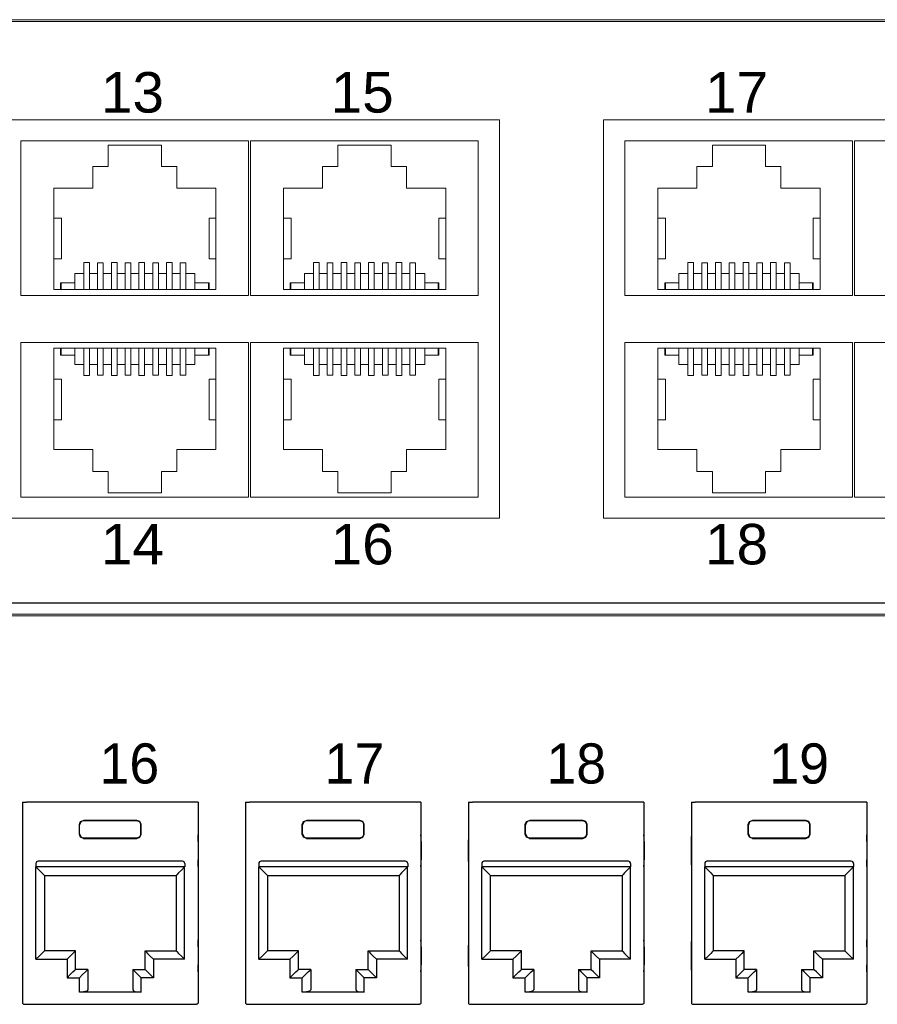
# Model space of a CAD drawing. Header units: millimetres. Extents: x 83969 to 163860, y -22594 to 4849.
# Tile 61 of 115: x 163453.09 to 163457.12, y -21365.36 to -21360.73. Entities that reach past the tile are written whole.
import ezdxf

# ---------------------------------------------------------------- set-up
doc = ezdxf.new("R2010")
doc.units = ezdxf.units.MM
doc.layers.get('0').update_dxf_attribs({"color": 251, "lineweight": 0})
doc.layers.add('! PT Opisy Legenda 2', color=7, linetype='Continuous')
doc.styles.add('_LANSTER_01', font='romans.shx')
doc.styles.add('Arial10', font='arial.ttf', dxfattribs={"height": 10})

# ---------------------------------------------------------------- blocks, each defined once
blk = doc.blocks.new('Switch 24xGE')
at = {"color": 144}
for points in [[(-306.45, 0), (0, 0), (0, 27.955), (-306.45, 27.955)], [(-135.1, 23.252), (-90, 23.252), (-90, 4.506), (-135.1, 4.506)], [(-85.1, 23.252), (-40, 23.252), (-40, 4.506), (-85.1, 4.506)]]:
    blk.add_lwpolyline(points, close=True, dxfattribs=at)
blk.add_lwpolyline([(-272.449, 27.876), (-34, 27.876), (-34, -0.079), (-272.449, -0.079)], close=True)
for points in [[(-101.8, 22.252), (-101.8, 14.981), (-112.5, 14.981), (-112.5, 22.252), (-101.8, 22.252)], [(-91, 22.252), (-91, 14.981), (-101.7, 14.981), (-101.7, 22.252), (-91, 22.252)], [(-73.4, 22.252), (-73.4, 14.981), (-84.1, 14.981), (-84.1, 22.252), (-73.4, 22.252)], [(-62.6, 22.252), (-62.6, 14.981), (-73.3, 14.981), (-73.3, 22.252), (-62.6, 22.252)], [(-110.946, 15.259), (-110.946, 20.026), (-109.11, 20.026), (-109.11, 21.054), (-108.386, 21.054), (-108.386, 22.053), (-105.884, 22.053), (-105.884, 21.054), (-105.16, 21.054), (-105.16, 20.026), (-103.323, 20.026), (-103.323, 15.259), (-110.946, 15.259), (-110.627, 15.259), (-110.627, 15.576), (-110.596, 15.576), (-110.596, 15.259), (-110.596, 15.576), (-109.961, 15.576), (-109.961, 15.259), (-109.961, 16.021), (-109.535, 16.021), (-109.535, 15.259), (-109.535, 16.54), (-109.268, 16.54), (-109.268, 15.259), (-109.268, 16.021), (-108.887, 16.021), (-108.887, 15.259), (-108.887, 16.52), (-108.621, 16.52), (-108.621, 15.259), (-108.621, 16.021), (-108.24, 16.021), (-108.24, 15.259), (-108.24, 16.54), (-107.973, 16.54), (-107.973, 15.259), (-107.973, 16.021), (-107.592, 16.021), (-107.592, 15.259), (-107.592, 16.52), (-107.325, 16.52), (-107.325, 15.259), (-107.325, 16.021), (-106.944, 16.021), (-106.944, 15.259), (-106.944, 16.54), (-106.678, 16.54), (-106.678, 15.259), (-106.678, 16.021), (-106.297, 16.021), (-106.297, 15.259), (-106.297, 16.52), (-106.03, 16.52), (-106.03, 15.259), (-106.03, 16.021), (-105.649, 16.021), (-105.649, 15.259), (-105.649, 16.54), (-105.382, 16.54), (-105.382, 15.259), (-105.382, 16.021), (-105.001, 16.021), (-105.001, 15.259), (-105.001, 16.52), (-104.735, 16.52), (-104.735, 15.259), (-104.735, 16.021), (-104.309, 16.021), (-104.309, 15.259), (-104.309, 15.576), (-103.674, 15.576), (-103.674, 15.259), (-103.674, 15.576), (-103.642, 15.576), (-103.642, 15.259)], [(-100.146, 15.259), (-100.146, 20.026), (-98.31, 20.026), (-98.31, 21.054), (-97.586, 21.054), (-97.586, 22.053), (-95.084, 22.053), (-95.084, 21.054), (-94.36, 21.054), (-94.36, 20.026), (-92.523, 20.026), (-92.523, 15.259), (-100.146, 15.259), (-99.827, 15.259), (-99.827, 15.576), (-99.796, 15.576), (-99.796, 15.259), (-99.796, 15.576), (-99.161, 15.576), (-99.161, 15.259), (-99.161, 16.021), (-98.735, 16.021), (-98.735, 15.259), (-98.735, 16.54), (-98.468, 16.54), (-98.468, 15.259), (-98.468, 16.021), (-98.087, 16.021), (-98.087, 15.259), (-98.087, 16.52), (-97.821, 16.52), (-97.821, 15.259), (-97.821, 16.021), (-97.44, 16.021), (-97.44, 15.259), (-97.44, 16.54), (-97.173, 16.54), (-97.173, 15.259), (-97.173, 16.021), (-96.792, 16.021), (-96.792, 15.259), (-96.792, 16.52), (-96.525, 16.52), (-96.525, 15.259), (-96.525, 16.021), (-96.144, 16.021), (-96.144, 15.259), (-96.144, 16.54), (-95.878, 16.54), (-95.878, 15.259), (-95.878, 16.021), (-95.497, 16.021), (-95.497, 15.259), (-95.497, 16.52), (-95.23, 16.52), (-95.23, 15.259), (-95.23, 16.021), (-94.849, 16.021), (-94.849, 15.259), (-94.849, 16.54), (-94.582, 16.54), (-94.582, 15.259), (-94.582, 16.021), (-94.201, 16.021), (-94.201, 15.259), (-94.201, 16.52), (-93.935, 16.52), (-93.935, 15.259), (-93.935, 16.021), (-93.509, 16.021), (-93.509, 15.259), (-93.509, 15.576), (-92.874, 15.576), (-92.874, 15.259), (-92.874, 15.576), (-92.842, 15.576), (-92.842, 15.259)], [(-82.546, 15.259), (-82.546, 20.026), (-80.71, 20.026), (-80.71, 21.054), (-79.986, 21.054), (-79.986, 22.053), (-77.484, 22.053), (-77.484, 21.054), (-76.76, 21.054), (-76.76, 20.026), (-74.923, 20.026), (-74.923, 15.259), (-82.546, 15.259), (-82.227, 15.259), (-82.227, 15.576), (-82.196, 15.576), (-82.196, 15.259), (-82.196, 15.576), (-81.561, 15.576), (-81.561, 15.259), (-81.561, 16.021), (-81.135, 16.021), (-81.135, 15.259), (-81.135, 16.54), (-80.868, 16.54), (-80.868, 15.259), (-80.868, 16.021), (-80.487, 16.021), (-80.487, 15.259), (-80.487, 16.52), (-80.221, 16.52), (-80.221, 15.259), (-80.221, 16.021), (-79.84, 16.021), (-79.84, 15.259), (-79.84, 16.54), (-79.573, 16.54), (-79.573, 15.259), (-79.573, 16.021), (-79.192, 16.021), (-79.192, 15.259), (-79.192, 16.52), (-78.925, 16.52), (-78.925, 15.259), (-78.925, 16.021), (-78.544, 16.021), (-78.544, 15.259), (-78.544, 16.54), (-78.278, 16.54), (-78.278, 15.259), (-78.278, 16.021), (-77.897, 16.021), (-77.897, 15.259), (-77.897, 16.52), (-77.63, 16.52), (-77.63, 15.259), (-77.63, 16.021), (-77.249, 16.021), (-77.249, 15.259), (-77.249, 16.54), (-76.982, 16.54), (-76.982, 15.259), (-76.982, 16.021), (-76.601, 16.021), (-76.601, 15.259), (-76.601, 16.52), (-76.335, 16.52), (-76.335, 15.259), (-76.335, 16.021), (-75.909, 16.021), (-75.909, 15.259), (-75.909, 15.576), (-75.274, 15.576), (-75.274, 15.259), (-75.274, 15.576), (-75.242, 15.576), (-75.242, 15.259)], [(-110.946, 18.616), (-110.591, 18.616), (-110.591, 16.713), (-110.946, 16.713)], [(-103.323, 18.616), (-103.647, 18.616), (-103.647, 16.713), (-103.323, 16.713)], [(-100.146, 18.616), (-99.791, 18.616), (-99.791, 16.713), (-100.146, 16.713)], [(-92.523, 18.616), (-92.847, 18.616), (-92.847, 16.713), (-92.523, 16.713)], [(-82.546, 18.616), (-82.191, 18.616), (-82.191, 16.713), (-82.546, 16.713)], [(-74.923, 18.616), (-75.247, 18.616), (-75.247, 16.713), (-74.923, 16.713)], [(-101.8, 5.506), (-101.8, 12.777), (-112.5, 12.777), (-112.5, 5.506), (-101.8, 5.506)], [(-91, 5.506), (-91, 12.777), (-101.7, 12.777), (-101.7, 5.506), (-91, 5.506)], [(-73.4, 5.506), (-73.4, 12.777), (-84.1, 12.777), (-84.1, 5.506), (-73.4, 5.506)], [(-62.6, 5.506), (-62.6, 12.777), (-73.3, 12.777), (-73.3, 5.506), (-62.6, 5.506)], [(-110.946, 12.5), (-110.946, 7.733), (-109.11, 7.733), (-109.11, 6.704), (-108.386, 6.704), (-108.386, 5.705), (-105.884, 5.705), (-105.884, 6.704), (-105.16, 6.704), (-105.16, 7.733), (-103.323, 7.733), (-103.323, 12.5), (-110.946, 12.5), (-110.627, 12.5), (-110.627, 12.182), (-110.596, 12.182), (-110.596, 12.5), (-110.596, 12.182), (-109.961, 12.182), (-109.961, 12.5), (-109.961, 11.738), (-109.535, 11.738), (-109.535, 12.5), (-109.535, 11.219), (-109.268, 11.219), (-109.268, 12.5), (-109.268, 11.738), (-108.887, 11.738), (-108.887, 12.5), (-108.887, 11.239), (-108.621, 11.239), (-108.621, 12.5), (-108.621, 11.738), (-108.24, 11.738), (-108.24, 12.5), (-108.24, 11.218), (-107.973, 11.218), (-107.973, 12.5), (-107.973, 11.738), (-107.592, 11.738), (-107.592, 12.5), (-107.592, 11.239), (-107.325, 11.239), (-107.325, 12.5), (-107.325, 11.738), (-106.944, 11.738), (-106.944, 12.5), (-106.944, 11.218), (-106.678, 11.218), (-106.678, 12.5), (-106.678, 11.738), (-106.297, 11.738), (-106.297, 12.5), (-106.297, 11.239), (-106.03, 11.239), (-106.03, 12.5), (-106.03, 11.738), (-105.649, 11.738), (-105.649, 12.5), (-105.649, 11.218), (-105.382, 11.218), (-105.382, 12.5), (-105.382, 11.738), (-105.001, 11.738), (-105.001, 12.5), (-105.001, 11.239), (-104.735, 11.239), (-104.735, 12.5), (-104.735, 11.738), (-104.309, 11.738), (-104.309, 12.5), (-104.309, 12.182), (-103.674, 12.182), (-103.674, 12.5), (-103.674, 12.182), (-103.642, 12.182), (-103.642, 12.5)], [(-100.146, 12.5), (-100.146, 7.733), (-98.31, 7.733), (-98.31, 6.704), (-97.586, 6.704), (-97.586, 5.705), (-95.084, 5.705), (-95.084, 6.704), (-94.36, 6.704), (-94.36, 7.733), (-92.523, 7.733), (-92.523, 12.5), (-100.146, 12.5), (-99.827, 12.5), (-99.827, 12.182), (-99.796, 12.182), (-99.796, 12.5), (-99.796, 12.182), (-99.161, 12.182), (-99.161, 12.5), (-99.161, 11.738), (-98.735, 11.738), (-98.735, 12.5), (-98.735, 11.219), (-98.468, 11.219), (-98.468, 12.5), (-98.468, 11.738), (-98.087, 11.738), (-98.087, 12.5), (-98.087, 11.239), (-97.821, 11.239), (-97.821, 12.5), (-97.821, 11.738), (-97.44, 11.738), (-97.44, 12.5), (-97.44, 11.218), (-97.173, 11.218), (-97.173, 12.5), (-97.173, 11.738), (-96.792, 11.738), (-96.792, 12.5), (-96.792, 11.239), (-96.525, 11.239), (-96.525, 12.5), (-96.525, 11.738), (-96.144, 11.738), (-96.144, 12.5), (-96.144, 11.218), (-95.878, 11.218), (-95.878, 12.5), (-95.878, 11.738), (-95.497, 11.738), (-95.497, 12.5), (-95.497, 11.239), (-95.23, 11.239), (-95.23, 12.5), (-95.23, 11.738), (-94.849, 11.738), (-94.849, 12.5), (-94.849, 11.218), (-94.582, 11.218), (-94.582, 12.5), (-94.582, 11.738), (-94.201, 11.738), (-94.201, 12.5), (-94.201, 11.239), (-93.935, 11.239), (-93.935, 12.5), (-93.935, 11.738), (-93.509, 11.738), (-93.509, 12.5), (-93.509, 12.182), (-92.874, 12.182), (-92.874, 12.5), (-92.874, 12.182), (-92.842, 12.182), (-92.842, 12.5)], [(-82.546, 12.5), (-82.546, 7.733), (-80.71, 7.733), (-80.71, 6.704), (-79.986, 6.704), (-79.986, 5.705), (-77.484, 5.705), (-77.484, 6.704), (-76.76, 6.704), (-76.76, 7.733), (-74.923, 7.733), (-74.923, 12.5), (-82.546, 12.5), (-82.227, 12.5), (-82.227, 12.182), (-82.196, 12.182), (-82.196, 12.5), (-82.196, 12.182), (-81.561, 12.182), (-81.561, 12.5), (-81.561, 11.738), (-81.135, 11.738), (-81.135, 12.5), (-81.135, 11.219), (-80.868, 11.219), (-80.868, 12.5), (-80.868, 11.738), (-80.487, 11.738), (-80.487, 12.5), (-80.487, 11.239), (-80.221, 11.239), (-80.221, 12.5), (-80.221, 11.738), (-79.84, 11.738), (-79.84, 12.5), (-79.84, 11.218), (-79.573, 11.218), (-79.573, 12.5), (-79.573, 11.738), (-79.192, 11.738), (-79.192, 12.5), (-79.192, 11.239), (-78.925, 11.239), (-78.925, 12.5), (-78.925, 11.738), (-78.544, 11.738), (-78.544, 12.5), (-78.544, 11.218), (-78.278, 11.218), (-78.278, 12.5), (-78.278, 11.738), (-77.897, 11.738), (-77.897, 12.5), (-77.897, 11.239), (-77.63, 11.239), (-77.63, 12.5), (-77.63, 11.738), (-77.249, 11.738), (-77.249, 12.5), (-77.249, 11.218), (-76.982, 11.218), (-76.982, 12.5), (-76.982, 11.738), (-76.601, 11.738), (-76.601, 12.5), (-76.601, 11.239), (-76.335, 11.239), (-76.335, 12.5), (-76.335, 11.738), (-75.909, 11.738), (-75.909, 12.5), (-75.909, 12.182), (-75.274, 12.182), (-75.274, 12.5), (-75.274, 12.182), (-75.242, 12.182), (-75.242, 12.5)], [(-110.946, 9.143), (-110.591, 9.143), (-110.591, 11.045), (-110.946, 11.045)], [(-103.323, 9.143), (-103.647, 9.143), (-103.647, 11.045), (-103.323, 11.045)], [(-100.146, 9.143), (-99.791, 9.143), (-99.791, 11.045), (-100.146, 11.045)], [(-92.523, 9.143), (-92.847, 9.143), (-92.847, 11.045), (-92.523, 11.045)], [(-82.546, 9.143), (-82.191, 9.143), (-82.191, 11.045), (-82.546, 11.045)], [(-74.923, 9.143), (-75.247, 9.143), (-75.247, 11.045), (-74.923, 11.045)]]:
    blk.add_lwpolyline(points, dxfattribs=at)
at = {"color": 144, "style": 'Arial10'}
for s, p in [('13', (-108.726, 23.585)), ('15', (-97.926, 23.585)), ('17', (-80.326, 23.585)), ('14', (-108.726, 2.337)), ('16', (-97.926, 2.337)), ('18', (-80.326, 2.337))]:
    blk.add_text(s, height=1.905, dxfattribs=at).set_placement(p)
blk = doc.blocks.new('Panel modularny_24_port_1U')
at = {"color": 0}
blk.add_line((48.895, 4.445), (0, 4.445), dxfattribs=at)
at = {"color": 0, "linetype": 'Continuous'}
for p, q in [((31.1159, 2.9564), (31.1348, 2.9564)), ((31.1159, 2.9564), (31.1159, 1.4553)), ((31.1348, 2.9564), (31.1379, 2.9564)), ((31.1379, 2.9564), (31.1453, 2.9564)), ((32.3985, 2.9564), (31.1453, 2.9564)), ((32.4058, 2.9564), (32.3985, 2.9564)), ((32.409, 2.9564), (32.4058, 2.9564)), ((32.4279, 2.9564), (32.409, 2.9564)), ((32.4279, 2.9564), (32.4279, 1.4553)), ((32.7828, 2.9564), (32.8017, 2.9564)), ((32.7828, 2.9564), (32.7828, 1.4553)), ((32.8017, 2.9564), (32.8048, 2.9564)), ((32.8048, 2.9564), (32.8122, 2.9564)), ((34.0653, 2.9564), (32.8122, 2.9564)), ((34.0727, 2.9564), (34.0653, 2.9564)), ((34.0758, 2.9564), (34.0727, 2.9564)), ((34.0947, 2.9564), (34.0758, 2.9564)), ((34.0947, 2.9564), (34.0947, 1.4553)), ((34.4497, 2.9564), (34.4686, 2.9564)), ((34.4497, 2.9564), (34.4497, 1.4553)), ((34.4686, 2.9564), (34.4717, 2.9564)), ((34.4717, 2.9564), (34.4791, 2.9564)), ((35.7322, 2.9564), (34.4791, 2.9564)), ((35.7396, 2.9564), (35.7322, 2.9564)), ((35.7427, 2.9564), (35.7396, 2.9564)), ((35.7616, 2.9564), (35.7427, 2.9564)), ((35.7616, 2.9564), (35.7616, 1.4553)), ((36.1165, 2.9564), (36.1354, 2.9564)), ((36.1165, 2.9564), (36.1165, 1.4553)), ((36.1354, 2.9564), (36.1386, 2.9564)), ((36.1386, 2.9564), (36.1459, 2.9564)), ((37.3991, 2.9564), (36.1459, 2.9564)), ((37.4064, 2.9564), (37.3991, 2.9564)), ((37.4096, 2.9564), (37.4064, 2.9564)), ((37.4285, 2.9564), (37.4096, 2.9564)), ((37.4285, 2.9564), (37.4285, 1.4553)), ((31.5409, 2.7884), (31.5501, 2.8107)), ((31.5516, 2.8092), (31.5423, 2.7869)), ((31.5501, 2.8107), (31.5724, 2.8199)), ((31.5738, 2.8184), (31.5516, 2.8092)), ((31.5724, 2.8199), (31.9714, 2.8199)), ((31.5724, 2.8199), (31.5738, 2.8184)), ((31.9699, 2.8184), (31.5738, 2.8184)), ((31.9714, 2.8199), (31.9699, 2.8184)), ((31.9699, 2.8184), (31.9922, 2.8092)), ((31.9937, 2.8107), (31.9714, 2.8199)), ((31.9922, 2.8092), (32.0014, 2.7869)), ((32.0029, 2.7884), (31.9937, 2.8107)), ((33.2077, 2.7884), (33.217, 2.8107)), ((33.2184, 2.8092), (33.2092, 2.7869)), ((33.217, 2.8107), (33.2392, 2.8199)), ((33.2407, 2.8184), (33.2184, 2.8092)), ((33.2392, 2.8199), (33.6383, 2.8199)), ((33.2392, 2.8199), (33.2407, 2.8184)), ((33.6368, 2.8184), (33.2407, 2.8184)), ((33.6383, 2.8199), (33.6368, 2.8184)), ((33.6368, 2.8184), (33.6591, 2.8092)), ((33.6605, 2.8107), (33.6383, 2.8199)), ((33.6591, 2.8092), (33.6683, 2.7869)), ((33.6698, 2.7884), (33.6605, 2.8107)), ((34.8746, 2.7884), (34.8838, 2.8107)), ((34.8853, 2.8092), (34.8761, 2.7869)), ((34.8838, 2.8107), (34.9061, 2.8199)), ((34.9076, 2.8184), (34.8853, 2.8092)), ((34.9061, 2.8199), (35.3051, 2.8199)), ((34.9061, 2.8199), (34.9076, 2.8184)), ((35.3037, 2.8184), (34.9076, 2.8184)), ((35.3051, 2.8199), (35.3037, 2.8184)), ((35.3037, 2.8184), (35.326, 2.8092)), ((35.3274, 2.8107), (35.3051, 2.8199)), ((35.326, 2.8092), (35.3352, 2.7869)), ((35.3366, 2.7884), (35.3274, 2.8107)), ((36.5415, 2.7884), (36.5507, 2.8107)), ((36.5522, 2.8092), (36.543, 2.7869)), ((36.5507, 2.8107), (36.573, 2.8199)), ((36.5745, 2.8184), (36.5522, 2.8092)), ((36.573, 2.8199), (36.972, 2.8199)), ((36.573, 2.8199), (36.5745, 2.8184)), ((36.9706, 2.8184), (36.5745, 2.8184)), ((36.972, 2.8199), (36.9706, 2.8184)), ((36.9706, 2.8184), (36.9928, 2.8092)), ((36.9943, 2.8107), (36.972, 2.8199)), ((36.9928, 2.8092), (37.0021, 2.7869)), ((37.0035, 2.7884), (36.9943, 2.8107)), ((31.5409, 2.717), (31.5409, 2.7884)), ((31.5423, 2.7869), (31.5409, 2.7884)), ((31.5423, 2.7184), (31.5423, 2.7869)), ((32.0014, 2.7869), (32.0029, 2.7884)), ((32.0014, 2.7184), (32.0014, 2.7869)), ((32.0029, 2.717), (32.0029, 2.7884)), ((33.2077, 2.717), (33.2077, 2.7884)), ((33.2092, 2.7869), (33.2077, 2.7884)), ((33.2092, 2.7184), (33.2092, 2.7869)), ((33.6683, 2.7869), (33.6698, 2.7884)), ((33.6683, 2.7184), (33.6683, 2.7869)), ((33.6698, 2.717), (33.6698, 2.7884)), ((34.8746, 2.717), (34.8746, 2.7884)), ((34.8761, 2.7869), (34.8746, 2.7884)), ((34.8761, 2.7184), (34.8761, 2.7869)), ((35.3352, 2.7869), (35.3366, 2.7884)), ((35.3352, 2.7184), (35.3352, 2.7869)), ((35.3366, 2.717), (35.3366, 2.7884)), ((36.5415, 2.717), (36.5415, 2.7884)), ((36.543, 2.7869), (36.5415, 2.7884)), ((36.543, 2.7184), (36.543, 2.7869)), ((37.0021, 2.7869), (37.0035, 2.7884)), ((37.0021, 2.7184), (37.0021, 2.7869)), ((37.0035, 2.717), (37.0035, 2.7884)), ((31.1152, 2.6904), (31.115, 2.662)), ((31.115, 2.662), (31.115, 2.5255)), ((31.1159, 2.7126), (31.1152, 2.6904)), ((31.5423, 2.7184), (31.5409, 2.717)), ((31.5501, 2.6947), (31.5409, 2.717)), ((31.5423, 2.7184), (31.5516, 2.6962)), ((31.5724, 2.6855), (31.5501, 2.6947)), ((31.5516, 2.6962), (31.5738, 2.687)), ((31.5738, 2.687), (31.5724, 2.6855)), ((31.5724, 2.6855), (31.9714, 2.6855)), ((31.9699, 2.687), (31.5738, 2.687)), ((31.9922, 2.6962), (31.9699, 2.687)), ((31.9699, 2.687), (31.9714, 2.6855)), ((31.9714, 2.6855), (31.9937, 2.6947)), ((32.0014, 2.7184), (31.9922, 2.6962)), ((31.9937, 2.6947), (32.0029, 2.717)), ((32.0014, 2.7184), (32.0029, 2.717)), ((32.4285, 2.6904), (32.4279, 2.7126)), ((32.4288, 2.662), (32.4285, 2.6904)), ((32.4288, 2.662), (32.4288, 2.5255)), ((32.7821, 2.6904), (32.7819, 2.662)), ((32.7819, 2.662), (32.7819, 2.5255)), ((32.7828, 2.7126), (32.7821, 2.6904)), ((33.2092, 2.7184), (33.2077, 2.717)), ((33.217, 2.6947), (33.2077, 2.717)), ((33.2092, 2.7184), (33.2184, 2.6962)), ((33.2392, 2.6855), (33.217, 2.6947)), ((33.2184, 2.6962), (33.2407, 2.687)), ((33.2407, 2.687), (33.2392, 2.6855)), ((33.2392, 2.6855), (33.6383, 2.6855)), ((33.6368, 2.687), (33.2407, 2.687)), ((33.6591, 2.6962), (33.6368, 2.687)), ((33.6368, 2.687), (33.6383, 2.6855)), ((33.6383, 2.6855), (33.6605, 2.6947)), ((33.6683, 2.7184), (33.6591, 2.6962)), ((33.6605, 2.6947), (33.6698, 2.717)), ((33.6683, 2.7184), (33.6698, 2.717)), ((34.0954, 2.6904), (34.0947, 2.7126)), ((34.0956, 2.662), (34.0954, 2.6904)), ((34.0956, 2.662), (34.0956, 2.5255)), ((34.449, 2.6904), (34.4487, 2.662)), ((34.4487, 2.662), (34.4487, 2.5255)), ((34.4497, 2.7126), (34.449, 2.6904)), ((34.8761, 2.7184), (34.8746, 2.717)), ((34.8838, 2.6947), (34.8746, 2.717)), ((34.8761, 2.7184), (34.8853, 2.6962)), ((34.9061, 2.6855), (34.8838, 2.6947)), ((34.8853, 2.6962), (34.9076, 2.687)), ((34.9076, 2.687), (34.9061, 2.6855)), ((34.9061, 2.6855), (35.3051, 2.6855)), ((35.3037, 2.687), (34.9076, 2.687)), ((35.326, 2.6962), (35.3037, 2.687)), ((35.3037, 2.687), (35.3051, 2.6855)), ((35.3051, 2.6855), (35.3274, 2.6947)), ((35.3352, 2.7184), (35.326, 2.6962)), ((35.3274, 2.6947), (35.3366, 2.717)), ((35.3352, 2.7184), (35.3366, 2.717)), ((35.7623, 2.6904), (35.7616, 2.7126)), ((35.7625, 2.662), (35.7623, 2.6904)), ((35.7625, 2.662), (35.7625, 2.5255)), ((36.1159, 2.6904), (36.1156, 2.662)), ((36.1156, 2.662), (36.1156, 2.5255)), ((36.1165, 2.7126), (36.1159, 2.6904)), ((36.543, 2.7184), (36.5415, 2.717)), ((36.5507, 2.6947), (36.5415, 2.717)), ((36.543, 2.7184), (36.5522, 2.6962)), ((36.573, 2.6855), (36.5507, 2.6947)), ((36.5522, 2.6962), (36.5745, 2.687)), ((36.5745, 2.687), (36.573, 2.6855)), ((36.573, 2.6855), (36.972, 2.6855)), ((36.9706, 2.687), (36.5745, 2.687)), ((36.9928, 2.6962), (36.9706, 2.687)), ((36.9706, 2.687), (36.972, 2.6855)), ((36.972, 2.6855), (36.9943, 2.6947)), ((37.0021, 2.7184), (36.9928, 2.6962)), ((36.9943, 2.6947), (37.0035, 2.717)), ((37.0021, 2.7184), (37.0035, 2.717)), ((37.4291, 2.6904), (37.4285, 2.7126)), ((37.4294, 2.662), (37.4291, 2.6904)), ((37.4294, 2.662), (37.4294, 2.5255)), ((31.115, 2.5255), (31.1152, 2.4971)), ((32.3116, 2.5141), (31.2322, 2.5141)), ((32.4285, 2.4971), (32.4288, 2.5255)), ((32.7819, 2.5255), (32.7821, 2.4971)), ((33.9785, 2.5141), (32.899, 2.5141)), ((34.0954, 2.4971), (34.0956, 2.5255)), ((34.4487, 2.5255), (34.449, 2.4971)), ((35.6454, 2.5141), (34.5659, 2.5141)), ((35.7623, 2.4971), (35.7625, 2.5255)), ((36.1156, 2.5255), (36.1159, 2.4971)), ((37.3122, 2.5141), (36.2328, 2.5141)), ((37.4291, 2.4971), (37.4294, 2.5255)), ((31.1152, 2.4971), (31.1159, 2.4749)), ((31.2154, 2.4973), (31.2154, 2.4721)), ((32.3284, 2.4721), (31.2154, 2.4721)), ((31.2164, 2.4721), (31.2405, 2.4479)), ((31.2164, 1.7811), (31.2164, 2.4721)), ((31.2405, 2.4479), (31.261, 2.4275)), ((32.3032, 2.4479), (32.2828, 2.4275)), ((32.3274, 2.4721), (32.3032, 2.4479)), ((32.3274, 1.7811), (32.3274, 2.4721)), ((32.3284, 2.4973), (32.3284, 2.4721)), ((32.4279, 2.4749), (32.4285, 2.4971)), ((32.7821, 2.4971), (32.7828, 2.4749)), ((32.8822, 2.4973), (32.8822, 2.4721)), ((33.9953, 2.4721), (32.8822, 2.4721)), ((32.8833, 2.4721), (32.9074, 2.4479)), ((32.8833, 1.7811), (32.8833, 2.4721)), ((32.9074, 2.4479), (32.9278, 2.4275)), ((33.9701, 2.4479), (33.9497, 2.4275)), ((33.9942, 2.4721), (33.9701, 2.4479)), ((33.9942, 1.7811), (33.9942, 2.4721)), ((33.9953, 2.4973), (33.9953, 2.4721)), ((34.0947, 2.4749), (34.0954, 2.4971)), ((34.449, 2.4971), (34.4497, 2.4749)), ((34.5491, 2.4973), (34.5491, 2.4721)), ((35.6622, 2.4721), (34.5491, 2.4721)), ((34.5502, 2.4721), (34.5743, 2.4479)), ((34.5502, 1.7811), (34.5502, 2.4721)), ((34.5743, 2.4479), (34.5947, 2.4275)), ((35.637, 2.4479), (35.6166, 2.4275)), ((35.6611, 2.4721), (35.637, 2.4479)), ((35.6611, 1.7811), (35.6611, 2.4721)), ((35.6622, 2.4973), (35.6622, 2.4721)), ((35.7616, 2.4749), (35.7623, 2.4971)), ((36.1159, 2.4971), (36.1165, 2.4749)), ((36.216, 2.4973), (36.216, 2.4721)), ((37.329, 2.4721), (36.216, 2.4721)), ((36.217, 2.4721), (36.2411, 2.4479)), ((36.217, 1.7811), (36.217, 2.4721)), ((36.2411, 2.4479), (36.2616, 2.4275)), ((37.3039, 2.4479), (37.2834, 2.4275)), ((37.328, 2.4721), (37.3039, 2.4479)), ((37.328, 1.7811), (37.328, 2.4721)), ((37.329, 2.4973), (37.329, 2.4721)), ((37.4285, 2.4749), (37.4291, 2.4971)), ((31.261, 2.4275), (31.2746, 2.4138)), ((31.2746, 2.4138), (31.2794, 2.4091)), ((31.2794, 2.4091), (31.2794, 1.8441)), ((31.2794, 2.4091), (32.2644, 2.4091)), ((32.2692, 2.4138), (32.2644, 2.4091)), ((32.2644, 2.4091), (32.2644, 1.8441)), ((32.2828, 2.4275), (32.2692, 2.4138)), ((32.9278, 2.4275), (32.9415, 2.4138)), ((32.9415, 2.4138), (32.9463, 2.4091)), ((32.9463, 2.4091), (32.9463, 1.8441)), ((32.9463, 2.4091), (33.9312, 2.4091)), ((33.936, 2.4138), (33.9312, 2.4091)), ((33.9312, 2.4091), (33.9312, 1.8441)), ((33.9497, 2.4275), (33.936, 2.4138)), ((34.5947, 2.4275), (34.6084, 2.4138)), ((34.6084, 2.4138), (34.6132, 2.4091)), ((34.6132, 2.4091), (34.6132, 1.8441)), ((34.6132, 2.4091), (35.5981, 2.4091)), ((35.6029, 2.4138), (35.5981, 2.4091)), ((35.5981, 2.4091), (35.5981, 1.8441)), ((35.6166, 2.4275), (35.6029, 2.4138)), ((36.2616, 2.4275), (36.2752, 2.4138)), ((36.2752, 2.4138), (36.28, 2.4091)), ((36.28, 2.4091), (36.28, 1.8441)), ((36.28, 2.4091), (37.265, 2.4091)), ((37.2698, 2.4138), (37.265, 2.4091)), ((37.265, 2.4091), (37.265, 1.8441)), ((37.2834, 2.4275), (37.2698, 2.4138)), ((31.1159, 1.9259), (31.1152, 1.9036)), ((32.4285, 1.9036), (32.4279, 1.9259)), ((32.7828, 1.9259), (32.7821, 1.9036)), ((34.0954, 1.9036), (34.0947, 1.9259)), ((34.4497, 1.9259), (34.449, 1.9036)), ((35.7623, 1.9036), (35.7616, 1.9259)), ((36.1165, 1.9259), (36.1159, 1.9036)), ((37.4291, 1.9036), (37.4285, 1.9259)), ((31.1152, 1.9036), (31.115, 1.8752)), ((31.115, 1.8752), (31.115, 1.7387)), ((31.2794, 1.8441), (31.2746, 1.8393)), ((31.5115, 1.8441), (31.2794, 1.8441)), ((31.5115, 1.8441), (31.5067, 1.8393)), ((31.5115, 1.7055), (31.5115, 1.8441)), ((32.0323, 1.7055), (32.0323, 1.8441)), ((32.0323, 1.8441), (32.2644, 1.8441)), ((32.0323, 1.8441), (32.0371, 1.8393)), ((32.2644, 1.8441), (32.2692, 1.8393)), ((32.4288, 1.8752), (32.4285, 1.9036)), ((32.4288, 1.8752), (32.4288, 1.7387)), ((32.7821, 1.9036), (32.7819, 1.8752)), ((32.7819, 1.8752), (32.7819, 1.7387)), ((32.9463, 1.8441), (32.9415, 1.8393)), ((33.1783, 1.8441), (32.9463, 1.8441)), ((33.1783, 1.8441), (33.1735, 1.8393)), ((33.1783, 1.7055), (33.1783, 1.8441)), ((33.6992, 1.7055), (33.6992, 1.8441)), ((33.6992, 1.8441), (33.9312, 1.8441)), ((33.6992, 1.8441), (33.704, 1.8393)), ((33.9312, 1.8441), (33.936, 1.8393)), ((34.0956, 1.8752), (34.0954, 1.9036)), ((34.0956, 1.8752), (34.0956, 1.7387)), ((34.449, 1.9036), (34.4487, 1.8752)), ((34.4487, 1.8752), (34.4487, 1.7387)), ((34.6132, 1.8441), (34.6084, 1.8393)), ((34.8452, 1.8441), (34.6132, 1.8441)), ((34.8452, 1.8441), (34.8404, 1.8393)), ((34.8452, 1.7055), (34.8452, 1.8441)), ((35.366, 1.7055), (35.366, 1.8441)), ((35.366, 1.8441), (35.5981, 1.8441)), ((35.366, 1.8441), (35.3708, 1.8393)), ((35.5981, 1.8441), (35.6029, 1.8393)), ((35.7625, 1.8752), (35.7623, 1.9036)), ((35.7625, 1.8752), (35.7625, 1.7387)), ((36.1159, 1.9036), (36.1156, 1.8752)), ((36.1156, 1.8752), (36.1156, 1.7387)), ((36.28, 1.8441), (36.2752, 1.8393)), ((36.5121, 1.8441), (36.28, 1.8441)), ((36.5121, 1.8441), (36.5073, 1.8393)), ((36.5121, 1.7055), (36.5121, 1.8441)), ((37.0329, 1.7055), (37.0329, 1.8441)), ((37.0329, 1.8441), (37.265, 1.8441)), ((37.0329, 1.8441), (37.0377, 1.8393)), ((37.265, 1.8441), (37.2698, 1.8393)), ((37.4294, 1.8752), (37.4291, 1.9036)), ((37.4294, 1.8752), (37.4294, 1.7387)), ((31.2405, 1.8052), (31.2164, 1.7811)), ((31.2164, 1.7811), (31.4485, 1.7811)), ((31.261, 1.8257), (31.2405, 1.8052)), ((31.2746, 1.8393), (31.261, 1.8257)), ((31.4726, 1.8052), (31.4485, 1.7811)), ((31.4485, 1.7811), (31.4485, 1.6425)), ((31.493, 1.8257), (31.4726, 1.8052)), ((31.5067, 1.8393), (31.493, 1.8257)), ((32.0371, 1.8393), (32.0507, 1.8257)), ((32.0507, 1.8257), (32.0712, 1.8052)), ((32.0712, 1.8052), (32.0953, 1.7811)), ((32.3274, 1.7811), (32.0953, 1.7811)), ((32.0953, 1.7811), (32.0953, 1.6425)), ((32.2692, 1.8393), (32.2828, 1.8257)), ((32.2828, 1.8257), (32.3032, 1.8052)), ((32.3032, 1.8052), (32.3274, 1.7811)), ((32.9074, 1.8052), (32.8833, 1.7811)), ((32.8833, 1.7811), (33.1153, 1.7811)), ((32.9278, 1.8257), (32.9074, 1.8052)), ((32.9415, 1.8393), (32.9278, 1.8257)), ((33.1395, 1.8052), (33.1153, 1.7811)), ((33.1153, 1.7811), (33.1153, 1.6425)), ((33.1599, 1.8257), (33.1395, 1.8052)), ((33.1735, 1.8393), (33.1599, 1.8257)), ((33.704, 1.8393), (33.7176, 1.8257)), ((33.7176, 1.8257), (33.7381, 1.8052)), ((33.7381, 1.8052), (33.7622, 1.7811)), ((33.9942, 1.7811), (33.7622, 1.7811)), ((33.7622, 1.7811), (33.7622, 1.6425)), ((33.936, 1.8393), (33.9497, 1.8257)), ((33.9497, 1.8257), (33.9701, 1.8052)), ((33.9701, 1.8052), (33.9942, 1.7811)), ((34.5743, 1.8052), (34.5502, 1.7811)), ((34.5502, 1.7811), (34.7822, 1.7811)), ((34.5947, 1.8257), (34.5743, 1.8052)), ((34.6084, 1.8393), (34.5947, 1.8257)), ((34.8063, 1.8052), (34.7822, 1.7811)), ((34.7822, 1.7811), (34.7822, 1.6425)), ((34.8268, 1.8257), (34.8063, 1.8052)), ((34.8404, 1.8393), (34.8268, 1.8257)), ((35.3708, 1.8393), (35.3845, 1.8257)), ((35.3845, 1.8257), (35.4049, 1.8052)), ((35.4049, 1.8052), (35.429, 1.7811)), ((35.6611, 1.7811), (35.429, 1.7811)), ((35.429, 1.7811), (35.429, 1.6425)), ((35.6029, 1.8393), (35.6166, 1.8257)), ((35.6166, 1.8257), (35.637, 1.8052)), ((35.637, 1.8052), (35.6611, 1.7811)), ((36.2411, 1.8052), (36.217, 1.7811)), ((36.217, 1.7811), (36.4491, 1.7811)), ((36.2616, 1.8257), (36.2411, 1.8052)), ((36.2752, 1.8393), (36.2616, 1.8257)), ((36.4732, 1.8052), (36.4491, 1.7811)), ((36.4491, 1.7811), (36.4491, 1.6425)), ((36.4936, 1.8257), (36.4732, 1.8052)), ((36.5073, 1.8393), (36.4936, 1.8257)), ((37.0377, 1.8393), (37.0514, 1.8257)), ((37.0514, 1.8257), (37.0718, 1.8052)), ((37.0718, 1.8052), (37.0959, 1.7811)), ((37.328, 1.7811), (37.0959, 1.7811)), ((37.0959, 1.7811), (37.0959, 1.6425)), ((37.2698, 1.8393), (37.2834, 1.8257)), ((37.2834, 1.8257), (37.3039, 1.8052)), ((37.3039, 1.8052), (37.328, 1.7811)), ((31.115, 1.7387), (31.1152, 1.7104)), ((31.1152, 1.7104), (31.1159, 1.6881)), ((31.493, 1.6871), (31.5067, 1.7007)), ((31.5067, 1.7007), (31.5115, 1.7055)), ((31.6039, 1.7055), (31.5115, 1.7055)), ((31.5854, 1.6871), (31.5991, 1.7007)), ((31.5991, 1.7007), (31.6039, 1.7055)), ((31.6039, 1.7055), (31.6039, 1.5517)), ((31.9399, 1.7055), (32.0323, 1.7055)), ((31.9399, 1.7055), (31.9399, 1.5517)), ((31.9447, 1.7007), (31.9399, 1.7055)), ((31.9583, 1.6871), (31.9447, 1.7007)), ((32.0371, 1.7007), (32.0323, 1.7055)), ((32.0507, 1.6871), (32.0371, 1.7007)), ((32.4279, 1.6881), (32.4285, 1.7104)), ((32.4285, 1.7104), (32.4288, 1.7387)), ((32.7819, 1.7387), (32.7821, 1.7104)), ((32.7821, 1.7104), (32.7828, 1.6881)), ((33.1599, 1.6871), (33.1735, 1.7007)), ((33.1735, 1.7007), (33.1783, 1.7055)), ((33.2707, 1.7055), (33.1783, 1.7055)), ((33.2523, 1.6871), (33.266, 1.7007)), ((33.266, 1.7007), (33.2707, 1.7055)), ((33.2707, 1.7055), (33.2707, 1.5517)), ((33.6068, 1.7055), (33.6992, 1.7055)), ((33.6068, 1.7055), (33.6068, 1.5517)), ((33.6116, 1.7007), (33.6068, 1.7055)), ((33.6252, 1.6871), (33.6116, 1.7007)), ((33.704, 1.7007), (33.6992, 1.7055)), ((33.7176, 1.6871), (33.704, 1.7007)), ((34.0947, 1.6881), (34.0954, 1.7104)), ((34.0954, 1.7104), (34.0956, 1.7387)), ((34.4487, 1.7387), (34.449, 1.7104)), ((34.449, 1.7104), (34.4497, 1.6881)), ((34.8268, 1.6871), (34.8404, 1.7007)), ((34.8404, 1.7007), (34.8452, 1.7055)), ((34.9376, 1.7055), (34.8452, 1.7055)), ((34.9192, 1.6871), (34.9328, 1.7007)), ((34.9328, 1.7007), (34.9376, 1.7055)), ((34.9376, 1.7055), (34.9376, 1.5517)), ((35.2736, 1.7055), (35.366, 1.7055)), ((35.2736, 1.7055), (35.2736, 1.5517)), ((35.2784, 1.7007), (35.2736, 1.7055)), ((35.2921, 1.6871), (35.2784, 1.7007)), ((35.3708, 1.7007), (35.366, 1.7055)), ((35.3845, 1.6871), (35.3708, 1.7007)), ((35.7616, 1.6881), (35.7623, 1.7104)), ((35.7623, 1.7104), (35.7625, 1.7387)), ((36.1156, 1.7387), (36.1159, 1.7104)), ((36.1159, 1.7104), (36.1165, 1.6881)), ((36.4936, 1.6871), (36.5073, 1.7007)), ((36.5073, 1.7007), (36.5121, 1.7055)), ((36.6045, 1.7055), (36.5121, 1.7055)), ((36.586, 1.6871), (36.5997, 1.7007)), ((36.5997, 1.7007), (36.6045, 1.7055)), ((36.6045, 1.7055), (36.6045, 1.5517)), ((36.9405, 1.7055), (37.0329, 1.7055)), ((36.9405, 1.7055), (36.9405, 1.5517)), ((36.9453, 1.7007), (36.9405, 1.7055)), ((36.959, 1.6871), (36.9453, 1.7007)), ((37.0377, 1.7007), (37.0329, 1.7055)), ((37.0514, 1.6871), (37.0377, 1.7007)), ((37.4285, 1.6881), (37.4291, 1.7104)), ((37.4291, 1.7104), (37.4294, 1.7387)), ((31.4485, 1.6425), (31.4726, 1.6666)), ((31.4485, 1.6425), (31.5409, 1.6425)), ((31.4726, 1.6666), (31.493, 1.6871)), ((31.5409, 1.6425), (31.565, 1.6666)), ((31.5409, 1.5349), (31.5409, 1.6425)), ((31.565, 1.6666), (31.5854, 1.6871)), ((31.9788, 1.6666), (31.9583, 1.6871)), ((32.0029, 1.6425), (31.9788, 1.6666)), ((32.0953, 1.6425), (32.0029, 1.6425)), ((32.0029, 1.5349), (32.0029, 1.6425)), ((32.0712, 1.6666), (32.0507, 1.6871)), ((32.0953, 1.6425), (32.0712, 1.6666)), ((33.1153, 1.6425), (33.1395, 1.6666)), ((33.1153, 1.6425), (33.2077, 1.6425)), ((33.1395, 1.6666), (33.1599, 1.6871)), ((33.2077, 1.6425), (33.2319, 1.6666)), ((33.2077, 1.5349), (33.2077, 1.6425)), ((33.2319, 1.6666), (33.2523, 1.6871)), ((33.6457, 1.6666), (33.6252, 1.6871)), ((33.6698, 1.6425), (33.6457, 1.6666)), ((33.7622, 1.6425), (33.6698, 1.6425)), ((33.6698, 1.5349), (33.6698, 1.6425)), ((33.7381, 1.6666), (33.7176, 1.6871)), ((33.7622, 1.6425), (33.7381, 1.6666)), ((34.7822, 1.6425), (34.8063, 1.6666)), ((34.7822, 1.6425), (34.8746, 1.6425)), ((34.8063, 1.6666), (34.8268, 1.6871)), ((34.8746, 1.6425), (34.8987, 1.6666)), ((34.8746, 1.5349), (34.8746, 1.6425)), ((34.8987, 1.6666), (34.9192, 1.6871)), ((35.3125, 1.6666), (35.2921, 1.6871)), ((35.3366, 1.6425), (35.3125, 1.6666)), ((35.429, 1.6425), (35.3366, 1.6425)), ((35.3366, 1.5349), (35.3366, 1.6425)), ((35.4049, 1.6666), (35.3845, 1.6871)), ((35.429, 1.6425), (35.4049, 1.6666)), ((36.4491, 1.6425), (36.4732, 1.6666)), ((36.4491, 1.6425), (36.5415, 1.6425)), ((36.4732, 1.6666), (36.4936, 1.6871)), ((36.5415, 1.6425), (36.5656, 1.6666)), ((36.5415, 1.5349), (36.5415, 1.6425)), ((36.5656, 1.6666), (36.586, 1.6871)), ((36.9794, 1.6666), (36.959, 1.6871)), ((37.0035, 1.6425), (36.9794, 1.6666)), ((37.0959, 1.6425), (37.0035, 1.6425)), ((37.0035, 1.5349), (37.0035, 1.6425)), ((37.0718, 1.6666), (37.0514, 1.6871)), ((37.0959, 1.6425), (37.0718, 1.6666)), ((31.6039, 1.5517), (31.5954, 1.5433)), ((31.9399, 1.5517), (31.9483, 1.5433)), ((33.2707, 1.5517), (33.2623, 1.5433)), ((33.6068, 1.5517), (33.6152, 1.5433)), ((34.9376, 1.5517), (34.9292, 1.5433)), ((35.2736, 1.5517), (35.2821, 1.5433)), ((36.6045, 1.5517), (36.5961, 1.5433)), ((36.9405, 1.5517), (36.949, 1.5433)), ((31.5724, 1.5371), (31.5409, 1.5349)), ((32.0029, 1.5349), (31.5409, 1.5349)), ((31.5954, 1.5433), (31.5724, 1.5371)), ((31.9483, 1.5433), (31.9714, 1.5371)), ((31.9714, 1.5371), (32.0029, 1.5349)), ((33.2392, 1.5371), (33.2077, 1.5349)), ((33.6698, 1.5349), (33.2077, 1.5349)), ((33.2623, 1.5433), (33.2392, 1.5371)), ((33.6152, 1.5433), (33.6383, 1.5371)), ((33.6383, 1.5371), (33.6698, 1.5349)), ((34.9061, 1.5371), (34.8746, 1.5349)), ((35.3366, 1.5349), (34.8746, 1.5349)), ((34.9292, 1.5433), (34.9061, 1.5371)), ((35.2821, 1.5433), (35.3051, 1.5371)), ((35.3051, 1.5371), (35.3366, 1.5349)), ((36.573, 1.5371), (36.5415, 1.5349)), ((37.0035, 1.5349), (36.5415, 1.5349)), ((36.5961, 1.5433), (36.573, 1.5371)), ((36.949, 1.5433), (36.972, 1.5371)), ((36.972, 1.5371), (37.0035, 1.5349)), ((31.1159, 1.4551), (31.1159, 1.4553)), ((31.1159, 1.4551), (31.1159, 1.4548)), ((31.1159, 1.4548), (31.116, 1.4541)), ((31.116, 1.4541), (31.1162, 1.4528)), ((31.1162, 1.4528), (31.1175, 1.4495)), ((31.1175, 1.4495), (31.1199, 1.4469)), ((31.1199, 1.4469), (31.1229, 1.4452)), ((31.1229, 1.4452), (31.1264, 1.4446)), ((31.1264, 1.4446), (31.1264, 1.4446)), ((31.1264, 1.4446), (32.4174, 1.4446)), ((32.4208, 1.4452), (32.4174, 1.4446)), ((32.4174, 1.4446), (32.4174, 1.4446)), ((32.4239, 1.4469), (32.4208, 1.4452)), ((32.4262, 1.4495), (32.4239, 1.4469)), ((32.4276, 1.4528), (32.4262, 1.4495)), ((32.4278, 1.4541), (32.4276, 1.4528)), ((32.4279, 1.4548), (32.4278, 1.4541)), ((32.4279, 1.4551), (32.4279, 1.4553)), ((32.4279, 1.4551), (32.4279, 1.4548)), ((32.7828, 1.4551), (32.7828, 1.4553)), ((32.7828, 1.4551), (32.7828, 1.4548)), ((32.7828, 1.4548), (32.7828, 1.4541)), ((32.7828, 1.4541), (32.783, 1.4528)), ((32.783, 1.4528), (32.7844, 1.4495)), ((32.7844, 1.4495), (32.7867, 1.4469)), ((32.7867, 1.4469), (32.7898, 1.4452)), ((32.7898, 1.4452), (32.7933, 1.4446)), ((32.7933, 1.4446), (32.7933, 1.4446)), ((32.7933, 1.4446), (34.0842, 1.4446)), ((34.0877, 1.4452), (34.0842, 1.4446)), ((34.0842, 1.4446), (34.0842, 1.4446)), ((34.0908, 1.4469), (34.0877, 1.4452)), ((34.0931, 1.4495), (34.0908, 1.4469)), ((34.0945, 1.4528), (34.0931, 1.4495)), ((34.0947, 1.4541), (34.0945, 1.4528)), ((34.0947, 1.4551), (34.0947, 1.4553)), ((34.0947, 1.4551), (34.0947, 1.4548)), ((34.0947, 1.4548), (34.0947, 1.4541)), ((34.4497, 1.4551), (34.4497, 1.4553)), ((34.4497, 1.4551), (34.4497, 1.4548)), ((34.4497, 1.4548), (34.4497, 1.4541)), ((34.4497, 1.4541), (34.4499, 1.4528)), ((34.4499, 1.4528), (34.4513, 1.4495)), ((34.4513, 1.4495), (34.4536, 1.4469)), ((34.4536, 1.4469), (34.4567, 1.4452)), ((34.4567, 1.4452), (34.4602, 1.4446)), ((34.4602, 1.4446), (34.4602, 1.4446)), ((34.4602, 1.4446), (35.7511, 1.4446)), ((35.7546, 1.4452), (35.7511, 1.4446)), ((35.7511, 1.4446), (35.7511, 1.4446)), ((35.7576, 1.4469), (35.7546, 1.4452)), ((35.76, 1.4495), (35.7576, 1.4469)), ((35.7613, 1.4528), (35.76, 1.4495)), ((35.7615, 1.4541), (35.7613, 1.4528)), ((35.7616, 1.4548), (35.7615, 1.4541)), ((35.7616, 1.4551), (35.7616, 1.4553)), ((35.7616, 1.4551), (35.7616, 1.4548)), ((36.1165, 1.4551), (36.1165, 1.4553)), ((36.1165, 1.4551), (36.1165, 1.4548)), ((36.1165, 1.4548), (36.1166, 1.4541)), ((36.1166, 1.4541), (36.1168, 1.4528)), ((36.1168, 1.4528), (36.1182, 1.4495)), ((36.1182, 1.4495), (36.1205, 1.4469)), ((36.1205, 1.4469), (36.1236, 1.4452)), ((36.1236, 1.4452), (36.127, 1.4446)), ((36.127, 1.4446), (36.127, 1.4446)), ((36.127, 1.4446), (37.418, 1.4446)), ((37.4214, 1.4452), (37.418, 1.4446)), ((37.418, 1.4446), (37.418, 1.4446)), ((37.4245, 1.4469), (37.4214, 1.4452)), ((37.4269, 1.4495), (37.4245, 1.4469)), ((37.4282, 1.4528), (37.4269, 1.4495)), ((37.4284, 1.4541), (37.4282, 1.4528)), ((37.4285, 1.4548), (37.4284, 1.4541)), ((37.4285, 1.4551), (37.4285, 1.4553)), ((37.4285, 1.4551), (37.4285, 1.4548))]:
    blk.add_line(p, q, dxfattribs=at)
for centre, start, end in [((31.2322, 2.4973), 90, 180), ((32.3116, 2.4973), 0, 90), ((32.899, 2.4973), 90, 180), ((33.9785, 2.4973), 0, 90), ((34.5659, 2.4973), 90, 180), ((35.6454, 2.4973), 0, 90), ((36.2328, 2.4973), 90, 180), ((37.3122, 2.4973), 0, 90)]:
    blk.add_arc(centre, 0.0168, start, end, dxfattribs=at)
at = {"color": 0, "char_height": 0.3, "attachment_point": 1, "style": '_LANSTER_01'}
for s, insert in [('\\A1;{\\fHP Simplified|b0|i0|c238|p34;16}', (31.6917, 3.3959)), ('\\A1;{\\fHP Simplified|b0|i0|c238|p34;17}', (33.3742, 3.3959)), ('\\A1;{\\fHP Simplified|b0|i0|c238|p34;18}', (35.0328, 3.3959)), ('\\A1;{\\fHP Simplified|b0|i0|c238|p34;19}', (36.6993, 3.3959))]:
    blk.add_mtext_dynamic_manual_height_columns(s, width=0.466049, gutter_width=6, heights=[0], dxfattribs=dict(at, insert=insert))

msp = doc.modelspace()

# ---------------------------------------------------------------- block references
at = {"layer": '! PT Opisy Legenda 2', "xscale": 0.6288112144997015, "yscale": 0.6288112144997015, "zscale": 0.6288112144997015}
msp.add_blockref('Panel modularny_24_port_1U', (163433.539, -21366.2713), dxfattribs=at)
at = {"xscale": 0.1, "yscale": 0.1, "zscale": 0.1}
msp.add_blockref('Switch 24xGE', (163464.3466, -21363.5278), dxfattribs=at)

doc.saveas('drawing.dxf')
